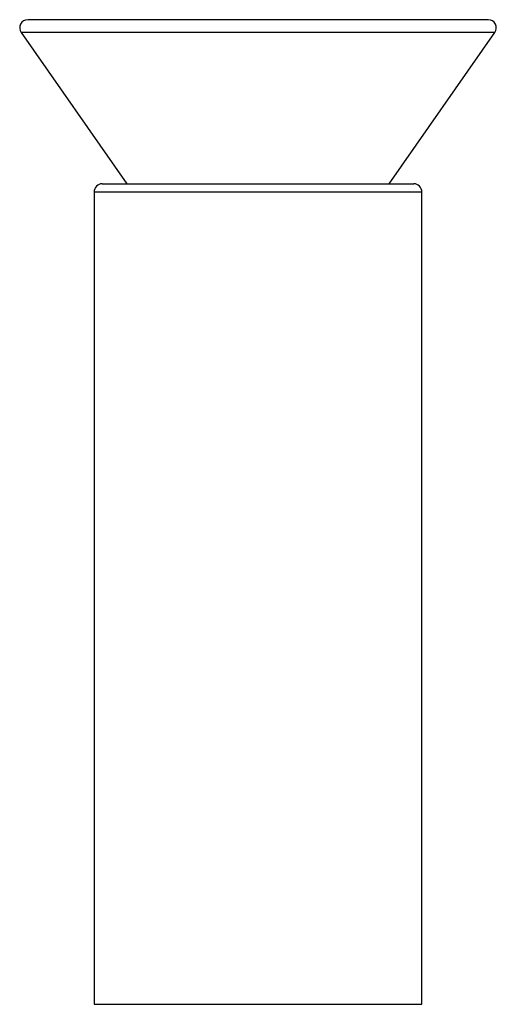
# Paper-space layout '_Izquierda' of a CAD drawing. Header units: millimetres. Extents: x -29 to 29, y 0 to 120.
import ezdxf

# ---------------------------------------------------------------- set-up
doc = ezdxf.new("R2010")
doc.units = ezdxf.units.MM

psp = doc.layouts.new('_Izquierda')

# ---------------------------------------------------------------- linework, layer by layer
at = {"color": 7, "linetype": 'Continuous', "lineweight": 25}
for p, q in [((28.08, 120), (-28.08, 120)), ((-28.9, 118.43), (-16, 100)), ((28.9, 118.43), (-28.9, 118.43)), ((16, 100), (28.9, 118.43)), ((-19, 100), (19, 100)), ((-20, 99), (-20, 0)), ((20, 99), (-20, 99)), ((20, 0), (20, 99)), ((-20, 0), (20, 0))]:
    psp.add_line(p, q, dxfattribs=at)
for centre, start, end in [((-28.08, 119), 90, 215), ((28.08, 119), 325, 90), ((-19, 99), 90, 180), ((19, 99), 0, 90)]:
    psp.add_arc(centre, 1, start, end, dxfattribs=at)

doc.saveas('drawing.dxf')
